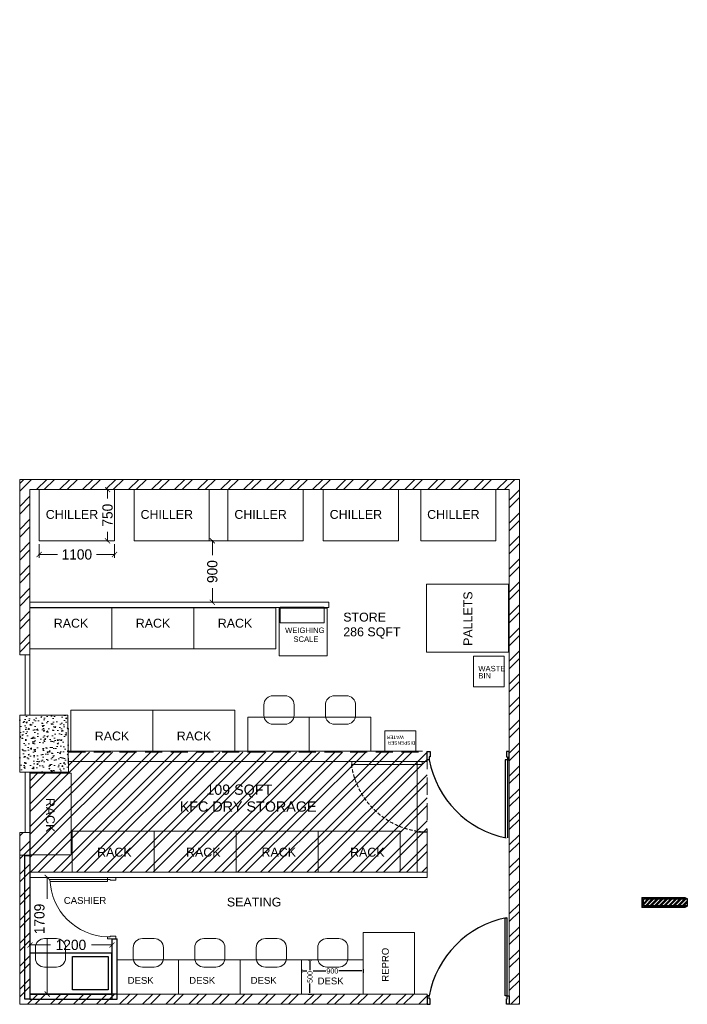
# Model space of a CAD drawing. Header units: millimetres. Extents: x 3501050 to 3719646, y 122984 to 158395.
# Tile 1 of 76: x 3515069 to 3524838, y 122984 to 137406. Entities that reach past the tile are written whole.
import ezdxf

# ---------------------------------------------------------------- set-up
doc = ezdxf.new("R2010")
doc.units = ezdxf.units.MM
doc.header["$PDMODE"] = 2
doc.linetypes.add('DASHED', pattern=[0.75, 0.5, -0.25])
doc.layers.get('0').update_dxf_attribs({"color": 8})
doc.layers.get('DEFPOINTS').update_dxf_attribs({"color": 8, "lineweight": 18})
for name, color, linetype, lineweight in [('02_EQUIPMENT', 124, 'Continuous', 0), ('02_EQUIPMENT-TEXT', 7, 'Continuous', 0), ('A-COLUMN', 5, 'Continuous', 20), ('A-Dimension', 42, 'Continuous', 9), ('A-HATCH', 252, 'Continuous', 5), ('A-WALL', 12, 'Continuous', 30), ('A-Wall Hatch', 8, 'Continuous', 5), ('door', 8, 'Continuous', 18), ('PLASTER', 252, 'Continuous', 9), ('POLYLINE', 6, 'Continuous', 30), ('tile finish', 32, 'Continuous', 9), ('WALL', 8, 'Continuous', 30)]:
    doc.layers.add(name, color=color, linetype=linetype, lineweight=lineweight)
doc.layers.add('A - Furniture', color=7, linetype='Continuous', lineweight=5, true_color=0x0066cc)
doc.layers.add('ELECTRIC', color=5, linetype='Continuous')
doc.styles.add('C-ROOM', font='arial.ttf')
doc.styles.add('Jaipur Floor Plans Dec 2012 existing$0$Standard', font='txt')
doc.styles.add('PDF Arial', font='arial.ttf')
doc.styles.get("Standard").update_dxf_attribs({"font": 'arial.ttf'})
doc.dimstyles.new('Jaipur Floor Plans Dec 2012 existing$0$1.125', dxfattribs={"dimtxt": 150, "dimasz": 75, "dimexe": 50, "dimexo": 50, "dimgap": 50, "dimtad": 0, "dimdec": 0, "dimzin": 0, "dimdsep": 46, "dimtxsty": 'Jaipur Floor Plans Dec 2012 existing$0$Standard', "dimblk": 'Jaipur Floor Plans Dec 2012 existing$0$_ARCHTICK', "dimcen": 0, "dimdle": 10, "dimclrd": 252, "dimclre": 252, "dimclrt": 252, "dimadec": 0, "dimazin": 0, "dimtfac": 1, "dimtdec": 0, "dimtmove": 1, "dimatfit": 0, "dimldrblk": 'Jaipur Floor Plans Dec 2012 existing$0$_Open90', "dimfxl": 1, "dimtolj": 1, "dimtzin": 0, "dimlwd": 18, "dimlwe": 5, "dimarcsym": 0})
doc.dimstyles.new('TFS-Dim', dxfattribs={"dimtxt": 75, "dimasz": 20, "dimexe": 25, "dimexo": 25, "dimgap": 5, "dimtad": 0, "dimdec": 0, "dimzin": 0, "dimdsep": 46, "dimtxsty": 'Standard', "dimcen": 0.09, "dimclrd": 8, "dimclre": 8, "dimadec": 0, "dimazin": 0, "dimtfac": 1, "dimtdec": 0, "dimtofl": 0, "dimtmove": 0, "dimatfit": 3, "dimldrblk": 'DOT', "dimfxl": 1, "dimtolj": 1, "dimtzin": 0, "dimlwd": -1, "dimlwe": -1, "dimarcsym": 0})

# ---------------------------------------------------------------- blocks, each defined once
blk = doc.blocks.new('Jaipur Floor Plans Dec 2012 existing$0$_ARCHTICK')
at = {"color": 0, "linetype": 'ByBlock', "const_width": 0.15}
blk.add_lwpolyline([(-0.5, -0.5), (0.5, 0.5)], dxfattribs=at)
blk = doc.blocks.new('*D69')
at = {"layer": 'A-Dimension', "color": 252, "lineweight": 5, "transparency": 16777216}
for p, q in [((3515355, 129723), (3515355, 129522)), ((3516455, 129723), (3516455, 129522))]:
    blk.add_line(p, q, dxfattribs=at)
at = {"layer": 'A-Dimension', "color": 252, "lineweight": 18, "transparency": 16777216}
for p, q in [((3515345, 129572), (3515620, 129572)), ((3516465, 129572), (3516191, 129572))]:
    blk.add_line(p, q, dxfattribs=at)
at = {"layer": 'DEFPOINTS', "color": 0, "transparency": 16777216}
for p in [(3515355, 129773), (3516455, 129773), (3516455, 129572)]:
    blk.add_point(p, dxfattribs=at)
at = {"layer": 'A-Dimension', "color": 252, "lineweight": 18, "transparency": 16777216, "xscale": 75, "yscale": 75, "zscale": 75, "rotation": 180}
blk.add_blockref('Jaipur Floor Plans Dec 2012 existing$0$_ARCHTICK', (3515355, 129572), dxfattribs=at)
at = {"layer": 'A-Dimension', "color": 252, "lineweight": 18, "transparency": 16777216, "xscale": 75, "yscale": 75, "zscale": 75}
blk.add_blockref('Jaipur Floor Plans Dec 2012 existing$0$_ARCHTICK', (3516455, 129572), dxfattribs=at)
at = {"layer": 'A-Dimension', "color": 252, "transparency": 16777216, "insert": (3515905, 129572), "char_height": 150, "attachment_point": 5, "style": 'Jaipur Floor Plans Dec 2012 existing$0$Standard'}
blk.add_mtext('\\A1;1100', dxfattribs=at)
blk = doc.blocks.new('Jaipur Floor Plans Dec 2012 existing$0$_Open90')
at = {"color": 0, "linetype": 'ByBlock', "lineweight": -2}
for p, q in [((0, 0), (-1, 0)), ((-0.5, 0.5), (0, 0)), ((0, 0), (-0.5, -0.5))]:
    blk.add_line(p, q, dxfattribs=at)
blk = doc.blocks.new('*D70')
at = {"layer": 'A-Dimension', "color": 252, "lineweight": 18, "transparency": 16777216}
for p, q in [((3516355, 130533), (3516355, 130391)), ((3516355, 129763), (3516355, 129905))]:
    blk.add_line(p, q, dxfattribs=at)
at = {"layer": 'A-Dimension', "color": 252, "lineweight": 5, "transparency": 16777216}
for p, q in [((3516405, 130523), (3516305, 130523)), ((3516405, 129773), (3516305, 129773))]:
    blk.add_line(p, q, dxfattribs=at)
at = {"layer": 'DEFPOINTS', "color": 0, "transparency": 16777216}
for p in [(3516355, 130523), (3516455, 130523), (3516455, 129773)]:
    blk.add_point(p, dxfattribs=at)
at = {"layer": 'A-Dimension', "color": 252, "lineweight": 18, "transparency": 16777216, "xscale": 75, "yscale": 75, "zscale": 75}
for p, rotation in [((3516355, 130523), 90), ((3516355, 129773), 270)]:
    blk.add_blockref('Jaipur Floor Plans Dec 2012 existing$0$_ARCHTICK', p, dxfattribs=dict(at, rotation=rotation))
at = {"layer": 'A-Dimension', "color": 252, "transparency": 16777216, "insert": (3516355, 130148), "char_height": 150, "attachment_point": 5, "rotation": 90, "style": 'Jaipur Floor Plans Dec 2012 existing$0$Standard'}
blk.add_mtext('\\A1;750', dxfattribs=at)
blk = doc.blocks.new('A$C1B1175F2')
for p, q in [((34, 192), (34, 1175)), ((72, 192), (72, 1174)), ((0, 192), (0, 48)), ((34, 192), (0, 192)), ((34, 144), (34, 192)), ((0, 48), (34, 48)), ((48, 144), (34, 144)), ((34, 48), (34, 48)), ((34, 48), (48, 48)), ((48, 48), (48, 144))]:
    blk.add_line(p, q)
blk.add_lwpolyline([(34, 192), (72, 192)])
blk.add_lwpolyline([(1050, 192), (1050, 48), (1016, 48), (1016, 48), (1002, 48), (1002, 144), (1016, 144), (1016, 192)], close=True)
blk.add_arc((3, 161), 1014, 1.7421, 88.2579)
blk = doc.blocks.new('*D71')
at = {"layer": 'A-Dimension', "color": 252, "lineweight": 5, "transparency": 16777216}
for p, q in [((3518519, 129773), (3517838, 129773)), ((3518519, 128872), (3517838, 128872))]:
    blk.add_line(p, q, dxfattribs=at)
at = {"layer": 'A-Dimension', "color": 252, "lineweight": 18, "transparency": 16777216}
for p, q in [((3517888, 129783), (3517888, 129565)), ((3517888, 128862), (3517888, 129080))]:
    blk.add_line(p, q, dxfattribs=at)
at = {"layer": 'DEFPOINTS', "color": 0, "transparency": 16777216}
for p in [(3518569, 129773), (3517888, 128872), (3518569, 128872)]:
    blk.add_point(p, dxfattribs=at)
at = {"layer": 'A-Dimension', "color": 252, "lineweight": 18, "transparency": 16777216, "xscale": 75, "yscale": 75, "zscale": 75}
for p, rotation in [((3517888, 129773), 90), ((3517888, 128872), 270)]:
    blk.add_blockref('Jaipur Floor Plans Dec 2012 existing$0$_ARCHTICK', p, dxfattribs=dict(at, rotation=rotation))
at = {"layer": 'A-Dimension', "color": 252, "transparency": 16777216, "insert": (3517888, 129322), "char_height": 150, "attachment_point": 5, "rotation": 90, "style": 'Jaipur Floor Plans Dec 2012 existing$0$Standard'}
blk.add_mtext('\\A1;900', dxfattribs=at)
blk = doc.blocks.new('*D72')
at = {"layer": 'A-Dimension', "color": 252, "lineweight": 5, "transparency": 16777216}
for p, q in [((3515219, 123784), (3515219, 123903)), ((3516419, 123784), (3516419, 123903))]:
    blk.add_line(p, q, dxfattribs=at)
at = {"layer": 'A-Dimension', "color": 252, "lineweight": 18, "transparency": 16777216}
for p, q in [((3515209, 123853), (3515519, 123853)), ((3516429, 123853), (3516119, 123853))]:
    blk.add_line(p, q, dxfattribs=at)
at = {"layer": 'DEFPOINTS', "color": 0, "transparency": 16777216}
for p in [(3516419, 123853), (3515219, 123734), (3516419, 123734)]:
    blk.add_point(p, dxfattribs=at)
at = {"layer": 'A-Dimension', "color": 252, "lineweight": 18, "transparency": 16777216, "xscale": 75, "yscale": 75, "zscale": 75, "rotation": 180}
blk.add_blockref('Jaipur Floor Plans Dec 2012 existing$0$_ARCHTICK', (3515219, 123853), dxfattribs=at)
at = {"layer": 'A-Dimension', "color": 252, "lineweight": 18, "transparency": 16777216, "xscale": 75, "yscale": 75, "zscale": 75}
blk.add_blockref('Jaipur Floor Plans Dec 2012 existing$0$_ARCHTICK', (3516419, 123853), dxfattribs=at)
at = {"layer": 'A-Dimension', "color": 252, "transparency": 16777216, "insert": (3515819, 123853), "char_height": 150, "attachment_point": 5, "style": 'Jaipur Floor Plans Dec 2012 existing$0$Standard'}
blk.add_mtext('\\A1;1200', dxfattribs=at)
blk = doc.blocks.new('*D73')
at = {"layer": 'A-Dimension', "color": 252, "lineweight": 5, "transparency": 16777216}
for p, q in [((3515269, 124843), (3515521, 124843)), ((3515269, 123134), (3515521, 123134))]:
    blk.add_line(p, q, dxfattribs=at)
at = {"layer": 'A-Dimension', "color": 252, "lineweight": 18, "transparency": 16777216}
for p, q in [((3515471, 124853), (3515471, 124530)), ((3515471, 123124), (3515471, 123937))]:
    blk.add_line(p, q, dxfattribs=at)
at = {"layer": 'DEFPOINTS', "color": 0, "transparency": 16777216}
for p in [(3515219, 124843), (3515471, 124843), (3515219, 123134)]:
    blk.add_point(p, dxfattribs=at)
at = {"layer": 'A-Dimension', "color": 252, "lineweight": 18, "transparency": 16777216, "xscale": 75, "yscale": 75, "zscale": 75}
for p, rotation in [((3515471, 124843), 90), ((3515471, 123134), 270)]:
    blk.add_blockref('Jaipur Floor Plans Dec 2012 existing$0$_ARCHTICK', p, dxfattribs=dict(at, rotation=rotation))
at = {"layer": 'A-Dimension', "color": 252, "transparency": 16777216, "insert": (3515358, 124234), "char_height": 150, "attachment_point": 5, "rotation": 90, "style": 'Jaipur Floor Plans Dec 2012 existing$0$Standard'}
blk.add_mtext('\\A1;1709', dxfattribs=at)
blk = doc.blocks.new('*D74')
at = {"layer": 'DEFPOINTS', "color": 0, "transparency": 16777216}
for p in [(3519194, 123634), (3520094, 123634), (3520094, 123472)]:
    blk.add_point(p, dxfattribs=at)
at = {"layer": 'ELECTRIC', "color": 8, "transparency": 16777216}
for p, q in [((3519194, 123497), (3519194, 123447)), ((3519214, 123472), (3519556, 123472)), ((3520074, 123472), (3519732, 123472)), ((3520094, 123497), (3520094, 123447))]:
    blk.add_line(p, q, dxfattribs=at)
for points in [[(3519214, 123475), (3519214, 123469), (3519194, 123472)], [(3520074, 123475), (3520074, 123469), (3520094, 123472)]]:
    blk.add_solid(points, dxfattribs=at)
at = {"layer": 'ELECTRIC', "color": 0, "transparency": 16777216, "insert": (3519644, 123472), "char_height": 75, "attachment_point": 5, "bg_fill": 3, "box_fill_scale": 1.1, "bg_fill_color": 256, "bg_fill_true_color": 13158600, "bg_fill_transparency": 0}
blk.add_mtext('\\A1;900', dxfattribs=at)
blk = doc.blocks.new('_Dot')
at = {"color": 0, "linetype": 'ByBlock', "lineweight": -2}
blk.add_line((-0.5, 0), (-1, 0), dxfattribs=at)
at = {"color": 0, "linetype": 'ByBlock', "const_width": 0.5}
blk.add_lwpolyline([(-0.25, 0, 1), (0.25, 0, 1)], format="xyb", close=True, dxfattribs=at)
blk = doc.blocks.new('*D75')
at = {"layer": 'DEFPOINTS', "color": 0, "transparency": 16777216}
for p in [(3519194, 123634), (3519317, 123634), (3519194, 123134)]:
    blk.add_point(p, dxfattribs=at)
at = {"layer": 'ELECTRIC', "color": 8, "transparency": 16777216}
for p, q in [((3519292, 123634), (3519342, 123634)), ((3519317, 123614), (3519317, 123471)), ((3519317, 123154), (3519317, 123296)), ((3519292, 123134), (3519342, 123134))]:
    blk.add_line(p, q, dxfattribs=at)
for points in [[(3519313, 123614), (3519320, 123614), (3519317, 123634)], [(3519313, 123154), (3519320, 123154), (3519317, 123134)]]:
    blk.add_solid(points, dxfattribs=at)
at = {"layer": 'ELECTRIC', "color": 0, "transparency": 16777216, "insert": (3519317, 123384), "char_height": 75, "attachment_point": 5, "rotation": 90, "bg_fill": 3, "box_fill_scale": 1.1, "bg_fill_color": 256, "bg_fill_true_color": 13158600, "bg_fill_transparency": 0}
blk.add_mtext('\\A1;500', dxfattribs=at)

msp = doc.modelspace()

# ---------------------------------------------------------------- hatches: boundary and pattern name
at = {"layer": 'A-HATCH', "lineweight": 0, "true_color": 0xc4c4c4, "transparency": 33554687}
h = msp.add_hatch(dxfattribs=at)
h.set_pattern_fill('ANSI32', color=9, scale=25)
h.set_pattern_definition([(45, (-24240.7, -22370.98), (-168.379802, 168.379802), []), (45, (-24128.44, -22370.98), (-168.379802, 168.379802), [])])
h.paths.add_polyline_path([(3521033.6, 124917.5), (3515222.6, 124917.5), (3515222.6, 125650.6), (3515219.1, 126383.7), (3515782.1, 126383.7), (3515779.6, 126678.9), (3521033.2, 126678.9)])
at = {"layer": 'A-Wall Hatch', "ltscale": 0.25}
h = msp.add_hatch(dxfattribs=at)
h.set_pattern_fill('ANSI32', color=256, scale=5)
h.set_pattern_definition([(45, (5284.753, -23417.352), (-33.67596045, 33.67596045), []), (45, (5307.204, -23417.352), (-33.67596045, 33.67596045), [])])
h.paths.add_polyline_path([(3524838.3, 124424.2), (3524195.7, 124424.2), (3524195.7, 124526.2), (3524838.3, 124526.2)])
at = {"layer": 'POLYLINE', "lineweight": 0, "true_color": 0xd19cc7, "transparency": 33554687}
h = msp.add_hatch(dxfattribs=at)
h.set_pattern_fill('ANSI32', color=9, scale=25)
h.set_pattern_definition([(45, (-823578.7, 874341.83), (-168.379802, 168.379802), []), (45, (-823466.45, 874341.83), (-168.379802, 168.379802), [])])
h.paths.add_polyline_path([(3515069.1, 130672.7), (3515069.1, 128100.7), (3515219.1, 128100.7), (3515219.1, 130522.7), (3522233.1, 130522.7), (3522233.1, 122983.7), (3522383.1, 122983.7), (3522383.1, 130672.7)])
h.paths.add_polyline_path([(3515219.1, 123133.7), (3515219.1, 125502.7), (3515069.1, 125502.7), (3515069.1, 122983.7), (3521033.1, 122983.7), (3521033.1, 123133.7)], flags=17)
at = {"layer": 'POLYLINE', "lineweight": 0, "true_color": 0xd19cc7, "transparency": 33554585}
h = msp.add_hatch(dxfattribs=at)
h.set_pattern_fill('AR-CONC', color=9)
h.set_pattern_definition([(50, (-823578.7, 874341.83), (182.184669, -15.9390855), [19.05, -209.55]), (355, (-823578.7, 874341.83), (-35.2434214, 191.056845), [15.24, -167.640584]), (100.4514447, (-823563.52, 874340.5), (146.941247, 175.117752), [16.190009, -178.0902446]), (46.1842, (-823578.7, 874392.63), (271.079041, -42.042328), [28.575, -314.325]), (96.6355576, (-823556.1, 874389.13), (237.404134, 247.426125), [24.285023, -267.135608]), (351.184151, (-823578.7, 874392.63), (237.404134, 247.426125), [22.859967, -251.459732]), (21, (-823553.3, 874379.93), (151.6143913, -102.265198), [19.05, -209.55]), (326, (-823553.3, 874379.93), (61.802028, 184.187966), [15.24, -167.64]), (71.451445, (-823540.66, 874371.41), (213.416419, 81.922769), [16.190009, -178.0899376]), (37.5, (-823578.7, 874341.83), (3.08860325, 84.5550389), [0, -165.608, 0, -170.18, 0, -168.275]), (7.5, (-823578.7, 874341.83), (66.8196625, 100.1805748), [0, -97.028, 0, -161.798, 0, -64.135]), (327.5, (-823635.34, 874341.83), (135.5905952, -5.728744), [0, -63.5, 0, -198.12, 0, -262.89]), (317.5, (-823660.74, 874341.83), (148.1291814, 25.426491), [0, -82.55, 0, -131.572, 0, -186.69])])
h.paths.add_polyline_path([(3515775.1, 127217.7), (3515194.4, 127217.7), (3515069.1, 127217.7), (3515069.1, 126383.7), (3515782.1, 126383.7)])

# ---------------------------------------------------------------- linework, layer by layer
for p, q in [((3522204.9, 126689), (3522192.6, 126689)), ((3522192.6, 126689), (3522192.6, 126606.6)), ((3522233.8, 126689), (3522204.9, 126689)), ((3522204.9, 126689), (3522204.9, 126689)), ((3522233.8, 126565.4), (3522233.8, 126689)), ((3522172, 126565.4), (3522172, 125423.4)), ((3522192.6, 126606.6), (3522204.9, 126606.6)), ((3522204.9, 126606.6), (3522204.9, 126565.4)), ((3522204.9, 126565.4), (3522204.9, 125422.7)), ((3522204.9, 126565.4), (3522233.8, 126565.4)), ((3522171.3, 123107.2), (3522171.3, 124249.2)), ((3522204.3, 123107.2), (3522204.3, 124249.9)), ((3522191.9, 122983.7), (3522191.9, 123066)), ((3522191.9, 123066), (3522204.3, 123066)), ((3522204.3, 123066), (3522204.3, 123107.2)), ((3522204.3, 123107.2), (3522233.1, 123107.2)), ((3522233.1, 123107.2), (3522233.1, 122983.7)), ((3522204.3, 122983.7), (3522191.9, 122983.7)), ((3522233.1, 122983.7), (3522204.3, 122983.7)), ((3522204.3, 122983.7), (3522204.3, 122983.7))]:
    msp.add_line(p, q)
for points in [[(3521033.8, 126565.4), (3521033.8, 126689), (3521062.6, 126689), (3521062.6, 126689), (3521075, 126689), (3521075, 126606.6), (3521062.6, 126606.6), (3521062.6, 126565.4)], [(3515219.1, 123133.7), (3516419.1, 123133.7), (3516419.1, 123733.7), (3515219.1, 123733.7)], [(3515841, 123193.4), (3515841, 123684), (3516365.5, 123684), (3516365.5, 123193.4)], [(3515219.1, 123058.7), (3516494.1, 123058.7), (3516494.1, 123133.7), (3515219.1, 123133.7)], [(3521033.1, 123107.2), (3521033.1, 122983.7), (3521061.9, 122983.7), (3521061.9, 122983.7), (3521074.3, 122983.7), (3521074.3, 123066), (3521061.9, 123066), (3521061.9, 123107.2)]]:
    msp.add_lwpolyline(points, close=True)
for points in [[(3522204.9, 126565.4), (3522172, 126565.4)], [(3515144.1, 125163.4), (3515219.1, 125163.4), (3515219.1, 123058.7), (3515144.1, 123058.7), (3515144.1, 125163.4), (3515144.1, 125163.4)], [(3522171.3, 124249.2), (3522204.3, 124249.2)], [(3516419.1, 123941.4), (3516419.1, 123058.7), (3516494.1, 123058.7), (3516494.1, 123941.4)], [(3516419.1, 123941.4), (3516494.1, 123941.4)], [(3522204.3, 123107.2), (3522171.3, 123107.2)]]:
    msp.add_lwpolyline(points)
for centre, start, end in [((3522464.9, 126821.9), 190.36588, 258.81791), ((3522464.2, 122850.7), 101.18209, 169.63412)]:
    msp.add_arc(centre, 1425.6, start, end)
at = {"layer": '02_EQUIPMENT'}
for points in [[(3515222.6, 126371.8), (3515222.6, 125171.8), (3515822.6, 125171.8), (3515822.6, 126371.8)], [(3515837.2, 124917.5), (3517037.2, 124917.5), (3517037.2, 125517.5), (3515837.2, 125517.5)], [(3517037.2, 124917.5), (3518237.2, 124917.5), (3518237.2, 125517.5), (3517037.2, 125517.5)], [(3518237.2, 124917.5), (3519437.2, 124917.5), (3519437.2, 125517.5), (3518237.2, 125517.5)], [(3519437.2, 124917.5), (3520637.2, 124917.5), (3520637.2, 125517.5), (3519437.2, 125517.5)]]:
    msp.add_lwpolyline(points, close=True, dxfattribs=at)
at = {"layer": 'A - Furniture'}
for points in [[(3515355.2, 129772.7), (3516455.2, 129772.7), (3516455.2, 130522.7), (3515355.2, 130522.7)], [(3516742.6, 129772.7), (3517842.6, 129772.7), (3517842.6, 130522.7), (3516742.6, 130522.7)], [(3518115.2, 129772.7), (3519215.2, 129772.7), (3519215.2, 130522.7), (3518115.2, 130522.7)], [(3519510.1, 129772.7), (3520610.1, 129772.7), (3520610.1, 130522.7), (3519510.1, 130522.7)], [(3520936.6, 129772.7), (3522036.6, 129772.7), (3522036.6, 130522.7), (3520936.6, 130522.7)], [(3522220.8, 129139.4), (3521020.8, 129139.4), (3521020.8, 128139.4), (3522220.8, 128139.4)], [(3518882.2, 128570.2), (3519522.2, 128570.2), (3519522.2, 128800.2), (3518882.2, 128800.2)], [(3515219.1, 128790.3), (3516419.1, 128790.3), (3516419.1, 128190.3), (3515219.1, 128190.3)], [(3516419.1, 128790.3), (3517619.1, 128790.3), (3517619.1, 128190.3), (3516419.1, 128190.3)], [(3517619.1, 128790.3), (3518819.1, 128790.3), (3518819.1, 128190.3), (3517619.1, 128190.3)], [(3519568.1, 128786.8), (3518868.1, 128786.8), (3518868.1, 128086.8), (3519568.1, 128086.8)], [(3521709.6, 127634.5), (3522159.6, 127634.5), (3522159.6, 128084.5), (3521709.6, 128084.5)], [(3515819.1, 126689.9), (3517019.1, 126689.9), (3517019.1, 127289.9), (3515819.1, 127289.9)], [(3517019.1, 126689.9), (3518219.1, 126689.9), (3518219.1, 127289.9), (3517019.1, 127289.9)], [(3518406.4, 126689.9), (3519306.4, 126689.9), (3519306.4, 127189.9), (3518406.4, 127189.9)], [(3519306.4, 126689.9), (3520206.4, 126689.9), (3520206.4, 127189.9), (3519306.4, 127189.9)], [(3520413.8, 126989.9), (3520413.8, 126689.9), (3520863.8, 126689.9), (3520863.8, 126989.9)], [(3516494.1, 123133.7), (3517394.1, 123133.7), (3517394.1, 123633.7), (3516494.1, 123633.7)], [(3517394.1, 123133.7), (3518294.1, 123133.7), (3518294.1, 123633.7), (3517394.1, 123633.7)], [(3518294.1, 123133.7), (3519194.1, 123133.7), (3519194.1, 123633.7), (3518294.1, 123633.7)], [(3519194.1, 123133.7), (3520094.1, 123133.7), (3520094.1, 123633.7), (3519194.1, 123633.7)]]:
    msp.add_lwpolyline(points, close=True, dxfattribs=at)
for points in [[(3518776.3, 127503.8), (3518950.7, 127503.8, -0.4142136), (3519083.5, 127371), (3519083.5, 127217.9, -0.4142136), (3518950.7, 127085), (3518776.3, 127085, -0.4142136), (3518643.5, 127217.9), (3518643.5, 127371, -0.4142136)], [(3519676.3, 127503.8), (3519850.7, 127503.8, -0.4142136), (3519983.5, 127371), (3519983.5, 127217.9, -0.4142136), (3519850.7, 127085), (3519676.3, 127085, -0.4142136), (3519543.5, 127217.9), (3519543.5, 127371, -0.4142136)], [(3515432.3, 123947.6), (3515606.6, 123947.6, -0.4142136), (3515739.5, 123814.8), (3515739.5, 123661.7, -0.4142136), (3515606.6, 123528.8), (3515432.3, 123528.8, -0.4142136), (3515299.5, 123661.7), (3515299.5, 123814.8, -0.4142136)], [(3516864.1, 123947.6), (3517038.4, 123947.6, -0.4142136), (3517171.2, 123814.8), (3517171.2, 123661.7, -0.4142136), (3517038.4, 123528.8), (3516864.1, 123528.8, -0.4142136), (3516731.2, 123661.7), (3516731.2, 123814.8, -0.4142136)], [(3517764.1, 123947.6), (3517938.4, 123947.6, -0.4142136), (3518071.2, 123814.8), (3518071.2, 123661.7, -0.4142136), (3517938.4, 123528.8), (3517764.1, 123528.8, -0.4142136), (3517631.2, 123661.7), (3517631.2, 123814.8, -0.4142136)], [(3518664.1, 123947.6), (3518838.4, 123947.6, -0.4142136), (3518971.2, 123814.8), (3518971.2, 123661.7, -0.4142136), (3518838.4, 123528.8), (3518664.1, 123528.8, -0.4142136), (3518531.2, 123661.7), (3518531.2, 123814.8, -0.4142136)], [(3519564.1, 123947.6), (3519738.4, 123947.6, -0.4142136), (3519871.2, 123814.8), (3519871.2, 123661.7, -0.4142136), (3519738.4, 123528.8), (3519564.1, 123528.8, -0.4142136), (3519431.2, 123661.7), (3519431.2, 123814.8, -0.4142136)]]:
    msp.add_lwpolyline(points, format="xyb", close=True, dxfattribs=at)
msp.add_lwpolyline([(3520844.1, 123133.7), (3520844.1, 124033.7), (3520094.1, 124033.7), (3520094.1, 123133.7), (3520844.1, 123133.7)], dxfattribs=at)
at = {"layer": 'A-COLUMN', "lineweight": 0}
for p, q in [((3515775.1, 127217.7), (3515069.1, 127217.7)), ((3515069.1, 127217.7), (3515069.1, 126383.7)), ((3515069.1, 126383.7), (3515775.1, 126383.7))]:
    msp.add_line(p, q, dxfattribs=at)
for points in [[(3515069.1, 127217.7), (3515069.1, 126383.7)], [(3515219.1, 126383.7), (3515782.1, 126383.7), (3515775.1, 127217.7)], [(3515069.1, 125167.7), (3515219.1, 125167.7)]]:
    msp.add_lwpolyline(points, dxfattribs=at)
at = {"layer": 'A-WALL', "ltscale": 0.25}
msp.add_lwpolyline([(3524838.3, 124424.2), (3524196.6, 124424.1), (3524196.6, 124526.1), (3524838.3, 124526.2)], close=True, dxfattribs=at)
at = {"layer": 'door', "lineweight": 0}
for points in [[(3519592, 128797.2), (3515219.1, 128797.2), (3515219.1, 128872.2), (3519592, 128872.2), (3519592, 128797.2)], [(3520965.7, 126539.9), (3515780.9, 126539.9)], [(3521033.1, 126528.9), (3521033.1, 126539.9), (3520883.1, 126539.9), (3520883, 124917.5), (3521033, 124917.5)], [(3521033, 124917.5), (3521033, 125498.9)]]:
    msp.add_lwpolyline(points, dxfattribs=at)
for points in [[(3515150.7, 127219.7), (3515219.1, 127219.7), (3515219.1, 128100.7), (3515150.7, 128100.7)], [(3519928.1, 126496.4), (3519928.1, 126539.9), (3520958.1, 126539.9), (3520958.1, 126496.4)], [(3515150.7, 125502.7), (3515219.1, 125502.7), (3515219.1, 126383.7), (3515150.7, 126383.7)], [(3515219.1, 124842.5), (3521033.1, 124842.5), (3521033.1, 124917.5), (3515219.1, 124917.5)]]:
    msp.add_lwpolyline(points, close=True, dxfattribs=at)
at = {"layer": 'door', "linetype": 'DASHED', "lineweight": 0, "ltscale": 100}
msp.add_arc((3521062.3, 126655.6), 1150.4, 187.95146, 264.80496, dxfattribs=at)
at = {"layer": 'PLASTER'}
for points in [[(3524826.3, 124412.2), (3524184.6, 124412.1), (3524184.6, 124538.1), (3524826.3, 124538.2)], [(3524838.3, 124538.2), (3524838.3, 124538.2), (3524838.3, 124412.2), (3524838.3, 124412.2)]]:
    msp.add_lwpolyline(points, dxfattribs=at)
at = {"layer": 'POLYLINE', "lineweight": 0}
msp.add_lwpolyline([(3515069.1, 128100.7), (3515219.1, 128100.7)], dxfattribs=at)
at = {"layer": 'POLYLINE', "color": 8, "linetype": 'DASHED', "lineweight": 0, "ltscale": 500}
msp.add_lwpolyline([(3521033.6, 124917.5), (3515222.6, 124917.5), (3515222.6, 125650.6), (3515219.1, 126383.7), (3515782.1, 126383.7), (3515779.6, 126678.9), (3521033.2, 126678.9)], close=True, dxfattribs=at)
at = {"layer": 'POLYLINE'}
msp.add_lwpolyline([(3520883, 125509.9), (3521033, 125509.9)], dxfattribs=at)
at = {"layer": 'tile finish'}
msp.add_lwpolyline([(3524814.3, 124400.2), (3524172.6, 124400.1), (3524172.6, 124550.1), (3524814.3, 124550.2)], dxfattribs=at)
at = {"layer": 'WALL', "lineweight": 0}
for points in [[(3522383.1, 122983.7), (3522383.1, 130672.7), (3515069.1, 130672.7), (3515069.1, 128100.7)], [(3515219.1, 130522.7), (3522233.1, 130522.7), (3522233.1, 122983.7)], [(3515219.1, 130522.7), (3515219.1, 128100.7)], [(3520965.8, 126689.9), (3515779.5, 126689.9)], [(3521033.1, 126539.9), (3521033.1, 126689.9)], [(3515069.1, 125502.7), (3515069.1, 122983.7), (3521033.1, 122983.7)], [(3515069.1, 125502.7), (3515219.1, 125502.7)], [(3515219.1, 125502.7), (3515219.1, 123133.7), (3521033.1, 123133.7)], [(3521033.1, 123133.7), (3521033.1, 122983.7)], [(3522233.1, 122983.7), (3522383.1, 122983.7)]]:
    msp.add_lwpolyline(points, dxfattribs=at)

# ---------------------------------------------------------------- block references
at = {"layer": 'A - Furniture', "xscale": -0.8582602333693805, "yscale": 0.8582602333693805, "zscale": 0.8582602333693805, "rotation": 90}
msp.add_blockref('A$C1B1175F2', (3516518.8, 124842.5), dxfattribs=at)

# ---------------------------------------------------------------- texts
at = {"layer": '02_EQUIPMENT-TEXT', "insert": (3519470.8, 149344.4), "char_height": 60, "width": 716.917, "attachment_point": 1, "rotation": 270.01348, "style": 'PDF Arial'}
msp.add_mtext('\\pi105.77067;Wall mounted\\P\\pi247.27817;LCMS', dxfattribs=at)
at = {"layer": 'ELECTRIC', "style": 'C-ROOM'}
for s, height, p in [('CHILLER', 130, (3515450.5, 130094.4)), ('CHILLER', 130, (3516837.9, 130094.4)), ('CHILLER', 130, (3518210.5, 130094.4)), ('CHILLER', 130, (3519605.4, 130094.4)), ('CHILLER', 130, (3521031.9, 130094.4)), ('STORE ', 130, (3519803.7, 128590.3)), ('RACK', 130, (3515567.6, 128501.1)), ('RACK', 130, (3516767.6, 128501.1)), ('RACK', 130, (3517967.6, 128501.1)), ('286 SQFT', 130, (3519803.7, 128374.6)), ('WEIGHING', 80, (3518952.6, 128422.3)), ('SCALE', 80, (3519074.8, 128292.5)), ('WASTE', 80, (3521780.4, 127861)), ('BIN', 80, (3521780.4, 127756.9)), ('RACK', 130, (3516167.6, 126849.1)), ('RACK', 130, (3517367.6, 126849.1)), ('109 SQFT', 150, (3517799, 126053)), ('KFC DRY STORAGE', 150, (3517410.2, 125805.8)), ('RACK', 130, (3516202.1, 125146.9)), ('RACK', 130, (3517503.3, 125146.9)), ('RACK', 130, (3518607.7, 125146.9)), ('RACK', 130, (3519903.3, 125146.9)), ('CASHIER', 100, (3515714.6, 124455)), ('SEATING', 130, (3518100.3, 124416.7)), ('DESK', 100, (3516649.2, 123284.2)), ('DESK', 100, (3517549.2, 123284.2)), ('DESK', 100, (3518449.2, 123284.2)), ('DESK', 100, (3519428.8, 123275.8))]:
    msp.add_text(s, height=height, dxfattribs=at).set_placement(p)
for s, rotation, p in [('PALLETS', 90, (3521693.4, 128233.7)), ('RACK', 270, (3515452, 126006.9))]:
    msp.add_text(s, height=130, rotation=rotation, dxfattribs=at).set_placement(p)
at = {"layer": 'ELECTRIC'}
for s, height, rotation, p in [('WATER', 50, 180, (3520690.5, 126917.8)), ('DISPENSER', 50, 180, (3520857.2, 126837.7)), ('REPRO', 100, 90, (3520469.1, 123314.9))]:
    msp.add_text(s, height=height, rotation=rotation, dxfattribs=at).set_placement(p)

# ---------------------------------------------------------------- dimensions: what is measured, and where the dimension line sits
at = {"layer": 'A-Dimension'}
for p1, p2, distance, picture, middle in [((3516455.2, 129772.7), (3516455.2, 130522.7), 100.6, '*D70', (3516354.6, 130147.7)), ((3518568.9823, 129772.6566), (3518568.9823, 128872.2392), -680.9862, '*D71', (3517887.9961, 129322.4479)), ((3515355.2, 129772.7), (3516455.2, 129772.7), -200.2, '*D69', (3515905.2, 129572.4)), ((3515219.1, 123733.7), (3516419.1, 123733.7), 119.3, '*D72', (3515819.1, 123853))]:
    dim = msp.add_aligned_dim(p1=p1, p2=p2, distance=distance, dimstyle='Jaipur Floor Plans Dec 2012 existing$0$1.125', dxfattribs=at)
    dim.commit()
    dim.dimension.update_dxf_attribs({"geometry": picture, "text_midpoint": middle})
dim = msp.add_linear_dim(base=(3515471.4, 124842.5), p1=(3515219.1, 123133.7), p2=(3515219.1, 124842.5), angle=90, dimstyle='Jaipur Floor Plans Dec 2012 existing$0$1.125', dxfattribs=at)
dim.commit()
dim.dimension.update_dxf_attribs({"geometry": '*D73', "text_midpoint": (3515357.6, 124233.8), "dimtype": 161})

# ---------------------------------------------------------------- next in the draw order: dimensions: what is measured, and where the dimension line sits
at = {"layer": 'ELECTRIC'}
dim = msp.add_aligned_dim(p1=(3519194.1, 123633.7), p2=(3520094.1, 123633.7), distance=-161.5, dimstyle='TFS-Dim', override={"dimfxl": 25, "dimfxlon": 1, "dimtfill": 1, "dimtfillclr": 256, "dimarcsym": 1}, dxfattribs=at)
dim.commit()
dim.dimension.update_dxf_attribs({"geometry": '*D74', "text_midpoint": (3519644.1, 123472.1)})

# ---------------------------------------------------------------- next in the draw order: dimensions: what is measured, and where the dimension line sits
dim = msp.add_aligned_dim(p1=(3519194.1, 123133.7), p2=(3519194.1, 123633.7), distance=-122.7, dimstyle='TFS-Dim', override={"dimfxl": 25, "dimfxlon": 1, "dimtfill": 1, "dimtfillclr": 256, "dimarcsym": 1}, dxfattribs=at)
dim.commit()
dim.dimension.update_dxf_attribs({"geometry": '*D75', "text_midpoint": (3519316.8, 123383.7)})

doc.saveas('drawing.dxf')
